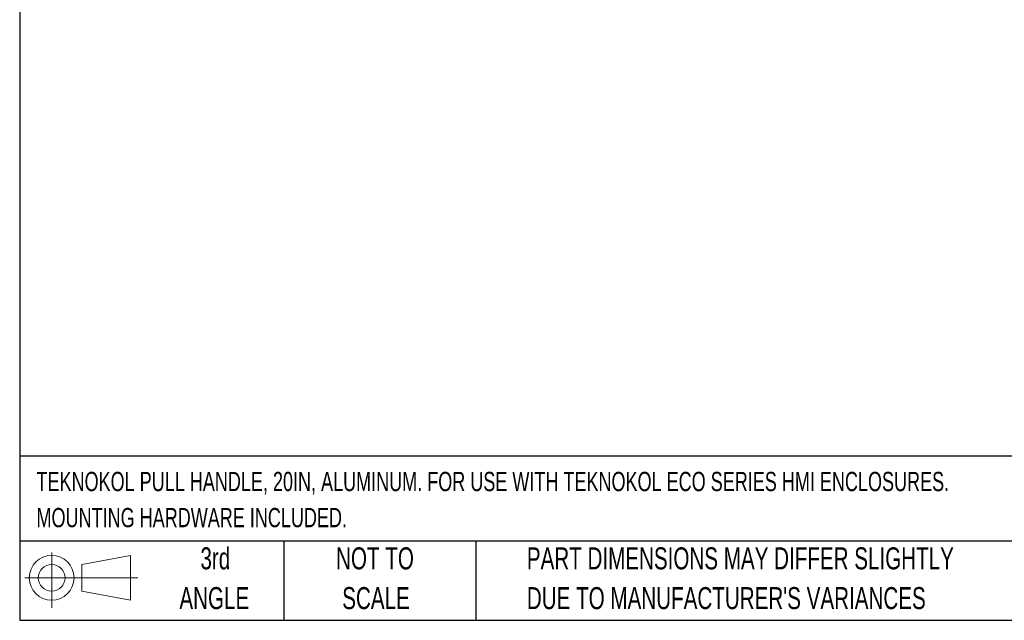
# Model space of a CAD drawing. Header units: millimetres. Extents: x 16 to 683, y 16 to 524.
# Tile 1 of 22: x 16 to 253, y 16 to 160. Entities that reach past the tile are written whole.
import ezdxf

# ---------------------------------------------------------------- set-up
doc = ezdxf.new("R2010")
doc.units = ezdxf.units.MM
doc.header["$LTSCALE"] = 2.5
doc.layers.add('TEXT', color=140, linetype='Continuous', lineweight=25)
doc.styles.add('SLDTEXTSTYLE0', font='TXT', dxfattribs={"width": 0.7})

# ---------------------------------------------------------------- blocks, each defined once
blk = doc.blocks.new('Block11')
at = {"color": 7, "linetype": 'Continuous', "lineweight": 18}
for p, q in [((6.47, 13.28), (6.47, 0)), ((13.7, 10.42), (25.44, 12.58)), ((25.44, 12.58), (25.44, 1.83)), ((13.7, 3.99), (13.7, 10.42)), ((0, 7.2), (27.18, 7.2)), ((13.7, 3.99), (25.44, 1.83))]:
    blk.add_line(p, q, dxfattribs=at)
for radius in [5.38, 3.21]:
    blk.add_circle((6.47, 7.2), radius, dxfattribs=at)
blk = doc.blocks.new('Block12')
at = {"color": 7, "linetype": 'Continuous'}
blk.add_blockref('Block11', (0, 0), dxfattribs=at)

msp = doc.modelspace()

# ---------------------------------------------------------------- linework, layer by layer
at = {"layer": 'TEXT'}
for p, q in [((15.875, 523.875), (15.875, 15.875)), ((682.625, 55.315), (15.875, 55.315)), ((682.625, 34.925), (15.875, 34.925)), ((79.375, 34.925), (79.375, 15.875)), ((125.529, 34.925), (125.529, 15.875)), ((15.875, 15.875), (682.625, 15.875))]:
    msp.add_line(p, q, dxfattribs=at)

# ---------------------------------------------------------------- block references
msp.add_blockref('Block12', (17.095, 18.885), dxfattribs=at)

# ---------------------------------------------------------------- texts
at = {"layer": 'TEXT', "style": 'SLDTEXTSTYLE0'}
for s, insert, char_height, attachment_point in [('TEKNOKOL PULL HANDLE, 20IN, ALUMINUM. FOR USE WITH TEKNOKOL ECO SERIES HMI ENCLOSURES.', (19.914, 51.551), 4.63021, 1), ('MOUNTING HARDWARE INCLUDED.', (19.914, 42.877), 4.63021, 1), ('3rd', (62.906, 33.41), 5.2917, 2), ('NOT TO', (101.289, 33.41), 5.2917, 2), ('PART DIMENSIONS MAY DIFFER SLIGHTLY', (137.798, 33.41), 5.29167, 1), ('ANGLE', (62.662, 23.854), 5.2917, 2), ('SCALE', (101.53, 23.854), 5.2917, 2), ("DUE TO MANUFACTURER'S VARIANCES", (137.798, 23.854), 5.29167, 1)]:
    msp.add_mtext(s, dxfattribs=dict(at, insert=insert, char_height=char_height, attachment_point=attachment_point))

doc.saveas('drawing.dxf')
